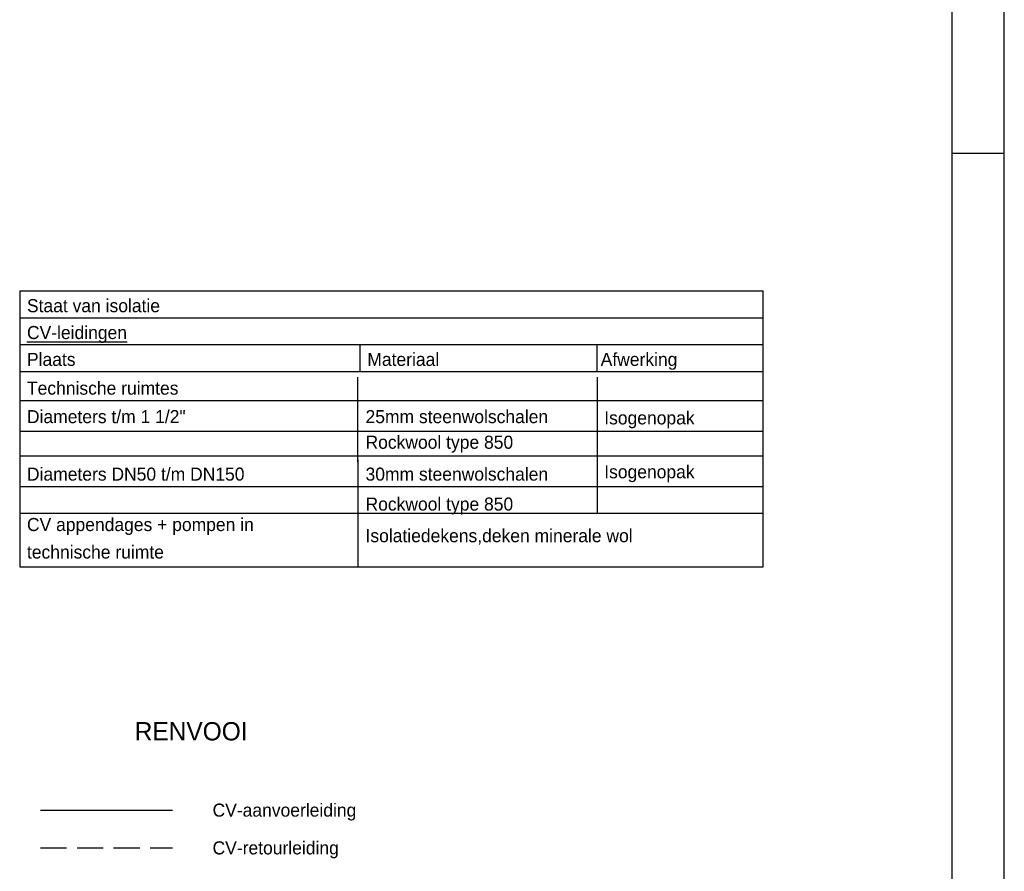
# Model space of a CAD drawing. Extents: x -940 to 22840, y -452 to 16368.
# Tile 35 of 50: x 19073 to 22840, y 2738 to 5998. Entities that reach past the tile are written whole.
import ezdxf

# ---------------------------------------------------------------- set-up
doc = ezdxf.new("R2010")
doc.units = 0
doc.header["$LTSCALE"] = 20
doc.linetypes.add('2322107', pattern=[2000, 1000, 1000])
doc.linetypes.add('2322108', pattern=[7, 5, -2])
for name, color, linetype in [('00KAD025', 2, 'CONTINUOUS'), ('00KAD070', 5, 'CONTINUOUS'), ('BL$2----', 7, 'CONTINUOUS'), ('WL561---_AANVOER', 4, 'CONTINUOUS'), ('WL561---_RETOUR', 4, 'CONTINUOUS'), ('WL570---_HULPLIJN', 7, 'CONTINUOUS'), ('WM521---', 1, 'CONTINUOUS'), ('WM541---', 1, 'CONTINUOUS')]:
    doc.layers.add(name, color=color, linetype=linetype)
doc.styles.add('BURO-025', font='BUROFONT.shx', dxfattribs={"height": 50})
doc.styles.add('BURO-035', font='BUROFONT.shx', dxfattribs={"height": 70})

# ---------------------------------------------------------------- blocks, each defined once
blk = doc.blocks.new('A0-HOR')
at = {"layer": '00KAD025', "linetype": 'CONTINUOUS'}
for p, q in [((1189, 0), (1189, 841)), ((1179, 297), (1189, 297))]:
    blk.add_line(p, q, dxfattribs=at)
at = {"layer": '00KAD070', "linetype": 'CONTINUOUS'}
blk.add_line((1179, 10), (1179, 831), dxfattribs=at)

msp = doc.modelspace()

# ---------------------------------------------------------------- linework, layer by layer
at = {"layer": 'WL561---_AANVOER', "linetype": '2322107'}
msp.add_line((19152.3, 2972.1), (19658.3, 2972.1), dxfattribs=at)
at = {"layer": 'WL561---_RETOUR', "linetype": '2322108'}
msp.add_line((19152.3, 2827.5), (19658.3, 2827.5), dxfattribs=at)
at = {"layer": 'WL570---_HULPLIJN', "color": 2, "linetype": 'CONTINUOUS'}
for p, q in [((19073, 4960.4), (21917.4, 4960.4)), ((19073, 4960.4), (19073, 3903.2)), ((21917.4, 3903.2), (21917.4, 4960.4)), ((19073, 4857.6), (21917.4, 4857.6)), ((19073, 4754.8), (21917.4, 4754.8)), ((19073, 4652), (21917.4, 4652)), ((19073, 3903.2), (21917.4, 3903.2))]:
    msp.add_line(p, q, dxfattribs=at)
at = {"layer": 'WL570---_HULPLIJN', "color": 1, "linetype": 'CONTINUOUS'}
for p, q in [((20375.3, 4652), (20375.3, 4754.8)), ((21282.7, 4652), (21282.7, 4754.8)), ((20366.8, 4303.9), (20366.8, 4630.1)), ((21284.2, 4303.9), (21284.2, 4630.1)), ((19073, 4540.7), (21917.4, 4540.7)), ((19073, 4423.4), (21917.4, 4423.4)), ((19073, 4328.8), (21917.4, 4328.8)), ((20368.4, 3903.2), (20368.4, 4314.4)), ((21284.2, 4108.8), (21284.2, 4314.4)), ((19073, 4211.6), (21917.4, 4211.6)), ((19073, 4108.8), (21917.4, 4108.8))]:
    msp.add_line(p, q, dxfattribs=at)

# ---------------------------------------------------------------- block references
at = {"layer": 'BL$2----', "color": 8, "xscale": 20, "yscale": 20, "zscale": 20}
msp.add_blockref('A0-HOR', (-939.6, -452.2), dxfattribs=at)

# ---------------------------------------------------------------- texts
at = {"layer": 'WM521---', "color": 2, "style": 'BURO-025'}
for s, p in [('Staat van isolatie', (19100.8, 4878.5)), ('%%uCV-leidingen', (19100.8, 4775.7)), ('Plaats', (19100.8, 4672.9)), ('Materiaal', (20403.2, 4672.9)), ('Afwerking', (21296, 4672.9)), ('Technische ruimtes', (19100.8, 4562.8)), ('Diameters t/m 1 1/2"', (19100.8, 4453.8)), ('25mm steenwolschalen', (20396.3, 4453.8)), ('Isogenopak', (21309.7, 4449)), ('Rockwool type 850', (20396.3, 4355.8)), ('Isogenopak', (21309.6, 4242.7)), ('Diameters DN50 t/m DN150', (19100.8, 4233.7)), ('30mm steenwolschalen', (20396.3, 4233.7)), ('Rockwool type 850', (20396.3, 4119.1)), ('CV appendages + pompen in ', (19100.8, 4040.7)), ('Isolatiedekens,deken minerale wol', (20396.3, 3998)), ('technische ruimte', (19100.8, 3935.4)), ('CV-aanvoerleiding', (19811, 2947.4)), ('CV-retourleiding', (19811, 2802.9))]:
    msp.add_text(s, height=50, dxfattribs=at).set_placement(p)
at = {"layer": 'WM541---', "color": 3, "style": 'BURO-035'}
msp.add_text('RENVOOI', height=70, dxfattribs=at).set_placement((19513.2, 3239.3))

doc.saveas('drawing.dxf')
